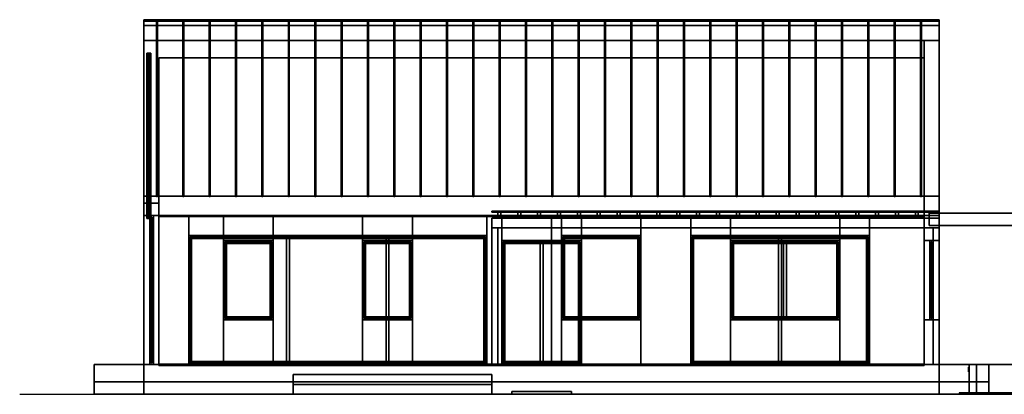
# Model space of a CAD drawing. Header units: metres. Extents: x 3.5 to 34.5, y 0 to 7.5.
# Tile 1 of 2: x 3.5 to 23.3, y 0 to 7.5. Entities that reach past the tile are written whole.
import ezdxf

# ---------------------------------------------------------------- set-up
doc = ezdxf.new("R2010")
doc.units = ezdxf.units.M
for name, color, linetype in [('DECK', 8, 'Continuous'), ('FRAME', 8, 'Continuous'), ('GLASS', 5, 'Continuous'), ('GRAVEL', 8, 'Continuous'), ('GROUND', 8, 'Continuous'), ('INTERIOR_FLOOR', 8, 'Continuous'), ('INTERIOR_WALL', 8, 'Continuous'), ('LED', 8, 'Continuous'), ('LINING', 8, 'Continuous'), ('PLANKEN', 8, 'Continuous'), ('PLINTH', 8, 'Continuous'), ('RIB', 8, 'Continuous'), ('SEAM_BLACK', 8, 'Continuous'), ('SLAB_CONC', 8, 'Continuous'), ('STEEL_BLACK', 8, 'Continuous')]:
    doc.layers.add(name, color=color, linetype=linetype)

msp = doc.modelspace()

# ---------------------------------------------------------------- linework, layer by layer
at = {"layer": 'DECK'}
for points in [[(23, 0.25), (5, 0.25), (5, 0.6), (23, 0.6)], [(5, 0.25), (23, 0.25), (23, 0.6), (5, 0.6)], [(13, 0), (9, 0), (9, 0.4001), (13, 0.4001)], [(9, 0), (13, 0), (13, 0.4001), (9, 0.4001)], [(13, 0), (9, 0), (9, 0.2001), (13, 0.2001)], [(9, 0), (13, 0), (13, 0.2001), (9, 0.2001)]]:
    msp.add_lwpolyline(points, close=True, dxfattribs=at)
at = {"layer": 'FRAME'}
for points in [[(6.06, 3.6), (6.06, 6.8725), (6.14, 6.8725), (6.14, 3.6)], [(6.14, 3.6), (6.06, 3.6), (6.06, 6.8725), (6.14, 6.8725)], [(6.14, 6.8725), (6.14, 6.8125), (6.06, 6.8125), (6.06, 6.8725)], [(6.06, 6.8725), (6.06, 6.8125), (6.14, 6.8125), (6.14, 6.8725)], [(6.06, 3.6), (6.14, 3.6), (6.14, 6.8725), (6.06, 6.8725)], [(6.14, 3.6), (6.14, 6.8725), (6.06, 6.8725), (6.06, 3.6)], [(6.06, 6.8125), (6.06, 3.54), (6.14, 3.54), (6.14, 6.8125)], [(6.14, 6.8125), (6.14, 3.54), (6.06, 3.54), (6.06, 6.8125)], [(6.14, 3.6), (6.06, 3.6), (6.06, 5.7817), (6.14, 5.7817)], [(6.06, 3.6), (6.14, 3.6), (6.14, 5.7817), (6.06, 5.7817)], [(6.14, 3.6), (6.06, 3.6), (6.06, 5.7817), (6.14, 5.7817)], [(6.06, 3.6), (6.14, 3.6), (6.14, 5.7817), (6.06, 5.7817)], [(6.14, 3.6), (6.06, 3.6), (6.06, 4.6908), (6.14, 4.6908)], [(6.06, 3.6), (6.14, 3.6), (6.14, 4.6908), (6.06, 4.6908)], [(6.14, 3.6), (6.06, 3.6), (6.06, 4.6908), (6.14, 4.6908)], [(6.06, 3.6), (6.14, 3.6), (6.14, 4.6908), (6.06, 4.6908)], [(6.14, 3.57), (6.06, 3.57), (6.06, 3.63), (6.14, 3.63)], [(6.06, 3.57), (6.14, 3.57), (6.14, 3.63), (6.06, 3.63)], [(6.06, 3.54), (6.06, 3.6), (6.14, 3.6), (6.14, 3.54)], [(6.14, 3.54), (6.14, 3.6), (6.06, 3.6), (6.06, 3.54)], [(6.19, 3.54), (6.12, 3.54), (6.12, 3.6), (6.19, 3.6)], [(6.19, 0.6), (6.12, 0.6), (6.12, 3.6), (6.19, 3.6)], [(6.12, 0.6), (6.19, 0.6), (6.19, 3.6), (6.12, 3.6)], [(6.19, 0.6), (6.12, 0.6), (6.12, 3.6), (6.19, 3.6)], [(6.12, 0.6), (6.19, 0.6), (6.19, 3.6), (6.12, 3.6)], [(6.19, 0.6), (6.12, 0.6), (6.12, 3.6), (6.19, 3.6)], [(6.12, 0.6), (6.19, 0.6), (6.19, 3.6), (6.12, 3.6)], [(6.19, 0.6), (6.12, 0.6), (6.12, 3.6), (6.19, 3.6)], [(6.12, 0.6), (6.19, 0.6), (6.19, 3.6), (6.12, 3.6)], [(6.19, 0.6), (6.12, 0.6), (6.12, 3.6), (6.19, 3.6)], [(6.12, 3.54), (6.19, 3.54), (6.19, 3.6), (6.12, 3.6)], [(6.12, 0.6), (6.19, 0.6), (6.19, 3.6), (6.12, 3.6)], [(12.9, 3.14), (6.9, 3.14), (6.9, 3.2), (12.9, 3.2)], [(6.96, 0.6), (6.9, 0.6), (6.9, 3.2), (6.96, 3.2)], [(6.9, 3.14), (12.9, 3.14), (12.9, 3.2), (6.9, 3.2)], [(6.9, 0.6), (6.96, 0.6), (6.96, 3.2), (6.9, 3.2)], [(8.93, 0.6), (8.87, 0.6), (8.87, 3.2), (8.93, 3.2)], [(8.87, 0.6), (8.93, 0.6), (8.93, 3.2), (8.87, 3.2)], [(10.93, 0.6), (10.87, 0.6), (10.87, 3.2), (10.93, 3.2)], [(10.87, 0.6), (10.93, 0.6), (10.93, 3.2), (10.87, 3.2)], [(12.9, 0.6), (12.84, 0.6), (12.84, 3.2), (12.9, 3.2)], [(12.84, 0.6), (12.9, 0.6), (12.9, 3.2), (12.84, 3.2)], [(16, 3.14), (14.4, 3.14), (14.4, 3.2), (16, 3.2)], [(14.46, 1.5), (14.4, 1.5), (14.4, 3.2), (14.46, 3.2)], [(14.4, 3.14), (16, 3.14), (16, 3.2), (14.4, 3.2)], [(14.4, 1.5), (14.46, 1.5), (14.46, 3.2), (14.4, 3.2)], [(16, 1.5), (15.94, 1.5), (15.94, 3.2), (16, 3.2)], [(15.94, 1.5), (16, 1.5), (16, 3.2), (15.94, 3.2)], [(20.6, 3.14), (17, 3.14), (17, 3.2), (20.6, 3.2)], [(17.06, 0.6), (17, 0.6), (17, 3.2), (17.06, 3.2)], [(17, 3.14), (20.6, 3.14), (20.6, 3.2), (17, 3.2)], [(17, 0.6), (17.06, 0.6), (17.06, 3.2), (17, 3.2)], [(18.83, 0.6), (18.77, 0.6), (18.77, 3.2), (18.83, 3.2)], [(18.77, 0.6), (18.83, 0.6), (18.83, 3.2), (18.77, 3.2)], [(20.6, 0.6), (20.54, 0.6), (20.54, 3.2), (20.6, 3.2)], [(20.54, 0.6), (20.6, 0.6), (20.6, 3.2), (20.54, 3.2)], [(8.6, 3.04), (7.6, 3.04), (7.6, 3.1), (8.6, 3.1)], [(7.66, 1.5), (7.6, 1.5), (7.6, 3.1), (7.66, 3.1)], [(7.6, 3.04), (8.6, 3.04), (8.6, 3.1), (7.6, 3.1)], [(7.6, 1.5), (7.66, 1.5), (7.66, 3.1), (7.6, 3.1)], [(8.6, 1.5), (8.54, 1.5), (8.54, 3.1), (8.6, 3.1)], [(8.54, 1.5), (8.6, 1.5), (8.6, 3.1), (8.54, 3.1)], [(11.4, 3.04), (10.4, 3.04), (10.4, 3.1), (11.4, 3.1)], [(10.46, 1.5), (10.4, 1.5), (10.4, 3.1), (10.46, 3.1)], [(10.4, 3.04), (11.4, 3.04), (11.4, 3.1), (10.4, 3.1)], [(10.4, 1.5), (10.46, 1.5), (10.46, 3.1), (10.4, 3.1)], [(11.4, 1.5), (11.34, 1.5), (11.34, 3.1), (11.4, 3.1)], [(11.34, 1.5), (11.4, 1.5), (11.4, 3.1), (11.34, 3.1)], [(14.8, 3.04), (13.2, 3.04), (13.2, 3.1), (14.8, 3.1)], [(13.26, 0.6), (13.2, 0.6), (13.2, 3.1), (13.26, 3.1)], [(13.2, 3.04), (14.8, 3.04), (14.8, 3.1), (13.2, 3.1)], [(13.2, 0.6), (13.26, 0.6), (13.26, 3.1), (13.2, 3.1)], [(14.03, 0.6), (13.97, 0.6), (13.97, 3.1), (14.03, 3.1)], [(13.97, 0.6), (14.03, 0.6), (14.03, 3.1), (13.97, 3.1)], [(14.8, 0.6), (14.74, 0.6), (14.74, 3.1), (14.8, 3.1)], [(14.74, 0.6), (14.8, 0.6), (14.8, 3.1), (14.74, 3.1)], [(20, 3.04), (17.8, 3.04), (17.8, 3.1), (20, 3.1)], [(17.86, 1.5), (17.8, 1.5), (17.8, 3.1), (17.86, 3.1)], [(17.8, 3.04), (20, 3.04), (20, 3.1), (17.8, 3.1)], [(17.8, 1.5), (17.86, 1.5), (17.86, 3.1), (17.8, 3.1)], [(18.93, 1.5), (18.87, 1.5), (18.87, 3.1), (18.93, 3.1)], [(18.87, 1.5), (18.93, 1.5), (18.93, 3.1), (18.87, 3.1)], [(20, 1.5), (19.94, 1.5), (19.94, 3.1), (20, 3.1)], [(19.94, 1.5), (20, 1.5), (20, 3.1), (19.94, 3.1)], [(21.88, 3.04), (21.81, 3.04), (21.81, 3.1), (21.88, 3.1)], [(21.88, 1.5), (21.81, 1.5), (21.81, 3.1), (21.88, 3.1)], [(21.81, 1.5), (21.88, 1.5), (21.88, 3.1), (21.81, 3.1)], [(21.88, 1.5), (21.81, 1.5), (21.81, 3.1), (21.88, 3.1)], [(21.81, 3.04), (21.88, 3.04), (21.88, 3.1), (21.81, 3.1)], [(21.81, 1.5), (21.88, 1.5), (21.88, 3.1), (21.81, 3.1)], [(8.6, 1.5), (7.6, 1.5), (7.6, 1.56), (8.6, 1.56)], [(7.6, 1.5), (8.6, 1.5), (8.6, 1.56), (7.6, 1.56)], [(11.4, 1.5), (10.4, 1.5), (10.4, 1.56), (11.4, 1.56)], [(10.4, 1.5), (11.4, 1.5), (11.4, 1.56), (10.4, 1.56)], [(16, 1.5), (14.4, 1.5), (14.4, 1.56), (16, 1.56)], [(14.4, 1.5), (16, 1.5), (16, 1.56), (14.4, 1.56)], [(20, 1.5), (17.8, 1.5), (17.8, 1.56), (20, 1.56)], [(17.8, 1.5), (20, 1.5), (20, 1.56), (17.8, 1.56)], [(21.88, 1.5), (21.81, 1.5), (21.81, 1.56), (21.88, 1.56)], [(21.81, 1.5), (21.88, 1.5), (21.88, 1.56), (21.81, 1.56)], [(6.19, 0.6), (6.12, 0.6), (6.12, 0.66), (6.19, 0.66)], [(6.12, 0.6), (6.19, 0.6), (6.19, 0.66), (6.12, 0.66)], [(12.9, 0.6), (6.9, 0.6), (6.9, 0.66), (12.9, 0.66)], [(6.9, 0.6), (12.9, 0.6), (12.9, 0.66), (6.9, 0.66)], [(14.8, 0.6), (13.2, 0.6), (13.2, 0.66), (14.8, 0.66)], [(13.2, 0.6), (14.8, 0.6), (14.8, 0.66), (13.2, 0.66)], [(20.6, 0.6), (17, 0.6), (17, 0.66), (20.6, 0.66)], [(17, 0.6), (20.6, 0.6), (20.6, 0.66), (17, 0.66)]]:
    msp.add_lwpolyline(points, close=True, dxfattribs=at)
at = {"layer": 'GLASS'}
for points in [[(6.094, 3.6), (6.094, 6.8725), (6.106, 6.8725), (6.106, 3.6)], [(6.094, 6.8725), (6.094, 3.6), (6.106, 3.6), (6.106, 6.8725)], [(6.161, 0.63), (6.149, 0.63), (6.149, 3.57), (6.161, 3.57)], [(6.149, 0.63), (6.161, 0.63), (6.161, 3.57), (6.149, 3.57)], [(22, 3.67), (13, 3.67), (13, 3.69), (22, 3.69)], [(13, 3.67), (22, 3.67), (22, 3.69), (13, 3.69)], [(25, 0.6), (22, 0.6), (22, 3.4), (25, 3.4)], [(22, 0.6), (25, 0.6), (25, 3.4), (22, 3.4)], [(12.87, 0.63), (6.93, 0.63), (6.93, 3.17), (12.87, 3.17)], [(6.93, 0.63), (12.87, 0.63), (12.87, 3.17), (6.93, 3.17)], [(15.97, 1.53), (14.43, 1.53), (14.43, 3.17), (15.97, 3.17)], [(14.43, 1.53), (15.97, 1.53), (15.97, 3.17), (14.43, 3.17)], [(20.57, 0.63), (17.03, 0.63), (17.03, 3.17), (20.57, 3.17)], [(17.03, 0.63), (20.57, 0.63), (20.57, 3.17), (17.03, 3.17)], [(8.57, 1.53), (7.63, 1.53), (7.63, 3.07), (8.57, 3.07)], [(7.63, 1.53), (8.57, 1.53), (8.57, 3.07), (7.63, 3.07)], [(11.37, 1.53), (10.43, 1.53), (10.43, 3.07), (11.37, 3.07)], [(10.43, 1.53), (11.37, 1.53), (11.37, 3.07), (10.43, 3.07)], [(14.77, 0.63), (13.23, 0.63), (13.23, 3.07), (14.77, 3.07)], [(13.23, 0.63), (14.77, 0.63), (14.77, 3.07), (13.23, 3.07)], [(19.97, 1.53), (17.83, 1.53), (17.83, 3.07), (19.97, 3.07)], [(17.83, 1.53), (19.97, 1.53), (19.97, 3.07), (17.83, 3.07)], [(21.851, 1.53), (21.839, 1.53), (21.839, 3.07), (21.851, 3.07)], [(21.839, 1.53), (21.851, 1.53), (21.851, 3.07), (21.839, 3.07)]]:
    msp.add_lwpolyline(points, close=True, dxfattribs=at)
at = {"layer": 'GRAVEL'}
msp.add_lwpolyline([(22.4, 0), (30, 0), (30, 0.03), (22.4, 0.03)], close=True, dxfattribs=at)
at = {"layer": 'GROUND'}
msp.add_line((3.5, 0), (33.7, 0), dxfattribs=at)
at = {"layer": 'INTERIOR_FLOOR'}
for points in [[(21.7, 0.58), (6.3, 0.58), (6.3, 0.61), (21.7, 0.61)], [(6.3, 0.58), (21.7, 0.58), (21.7, 0.61), (6.3, 0.61)]]:
    msp.add_lwpolyline(points, close=True, dxfattribs=at)
at = {"layer": 'INTERIOR_WALL'}
for points in [[(14.4, 0.6), (14.2, 0.6), (14.2, 3.6), (14.4, 3.6)], [(14.2, 0.6), (14.4, 0.6), (14.4, 3.6), (14.2, 3.6)]]:
    msp.add_lwpolyline(points, close=True, dxfattribs=at)
at = {"layer": 'LED'}
for points in [[(22.6, 0.45), (22.59, 0.45), (22.59, 0.55), (22.6, 0.55)], [(22.59, 0.45), (22.6, 0.45), (22.6, 0.55), (22.59, 0.55)], [(22.6, 0.45), (22.59, 0.45), (22.59, 0.55), (22.6, 0.55)], [(22.59, 0.45), (22.6, 0.45), (22.6, 0.55), (22.59, 0.55)]]:
    msp.add_lwpolyline(points, close=True, dxfattribs=at)
at = {"layer": 'LINING'}
for points in [[(6.3, 3.58), (6.3, 6.7742), (21.7, 6.7742), (21.7, 3.58)], [(6.3, 6.7742), (6.3, 3.58), (21.7, 3.58), (21.7, 6.7742)]]:
    msp.add_lwpolyline(points, close=True, dxfattribs=at)
at = {"layer": 'PLANKEN'}
for points in [[(7.6, 0.6), (6, 0.6), (6, 3.6), (7.6, 3.6)], [(6.3, 0.6), (6, 0.6), (6, 3.6), (6.3, 3.6)], [(6, 0.6), (7.6, 0.6), (7.6, 3.6), (6, 3.6)], [(6, 0.6), (6.3, 0.6), (6.3, 3.6), (6, 3.6)], [(6.3, 0.6), (6, 0.6), (6, 3.6), (6.3, 3.6)], [(6.9, 0.6), (6, 0.6), (6, 3.6), (6.9, 3.6)], [(6, 0.6), (6.9, 0.6), (6.9, 3.6), (6, 3.6)], [(6, 0.6), (6.3, 0.6), (6.3, 3.6), (6, 3.6)], [(12.9, 3.2), (6.9, 3.2), (6.9, 3.6), (12.9, 3.6)], [(6.9, 3.2), (12.9, 3.2), (12.9, 3.6), (6.9, 3.6)], [(8.6, 3.1), (7.6, 3.1), (7.6, 3.6), (8.6, 3.6)], [(7.6, 3.1), (8.6, 3.1), (8.6, 3.6), (7.6, 3.6)], [(10.4, 0.6), (8.6, 0.6), (8.6, 3.6), (10.4, 3.6)], [(8.6, 0.6), (10.4, 0.6), (10.4, 3.6), (8.6, 3.6)], [(11.4, 3.1), (10.4, 3.1), (10.4, 3.6), (11.4, 3.6)], [(10.4, 3.1), (11.4, 3.1), (11.4, 3.6), (10.4, 3.6)], [(13.2, 0.6), (11.4, 0.6), (11.4, 3.6), (13.2, 3.6)], [(11.4, 0.6), (13.2, 0.6), (13.2, 3.6), (11.4, 3.6)], [(14.4, 0.6), (12.9, 0.6), (12.9, 3.6), (14.4, 3.6)], [(12.9, 0.6), (14.4, 0.6), (14.4, 3.6), (12.9, 3.6)], [(14.8, 3.1), (13.2, 3.1), (13.2, 3.6), (14.8, 3.6)], [(13.2, 3.1), (14.8, 3.1), (14.8, 3.6), (13.2, 3.6)], [(16, 3.2), (14.4, 3.2), (14.4, 3.6), (16, 3.6)], [(14.4, 3.2), (16, 3.2), (16, 3.6), (14.4, 3.6)], [(17.8, 0.6), (14.8, 0.6), (14.8, 3.6), (17.8, 3.6)], [(14.8, 0.6), (17.8, 0.6), (17.8, 3.6), (14.8, 3.6)], [(17, 0.6), (16, 0.6), (16, 3.6), (17, 3.6)], [(16, 0.6), (17, 0.6), (17, 3.6), (16, 3.6)], [(20.6, 3.2), (17, 3.2), (17, 3.6), (20.6, 3.6)], [(17, 3.2), (20.6, 3.2), (20.6, 3.6), (17, 3.6)], [(20, 3.1), (17.8, 3.1), (17.8, 3.6), (20, 3.6)], [(17.8, 3.1), (20, 3.1), (20, 3.6), (17.8, 3.6)], [(22, 0.6), (20, 0.6), (20, 3.6), (22, 3.6)], [(20, 0.6), (22, 0.6), (22, 3.6), (20, 3.6)], [(22, 0.6), (20.6, 0.6), (20.6, 3.6), (22, 3.6)], [(20.6, 0.6), (22, 0.6), (22, 3.6), (20.6, 3.6)], [(8.6, 0.6), (7.6, 0.6), (7.6, 1.5), (8.6, 1.5)], [(7.6, 0.6), (8.6, 0.6), (8.6, 1.5), (7.6, 1.5)], [(11.4, 0.6), (10.4, 0.6), (10.4, 1.5), (11.4, 1.5)], [(10.4, 0.6), (11.4, 0.6), (11.4, 1.5), (10.4, 1.5)], [(16, 0.6), (14.4, 0.6), (14.4, 1.5), (16, 1.5)], [(14.4, 0.6), (16, 0.6), (16, 1.5), (14.4, 1.5)], [(20, 0.6), (17.8, 0.6), (17.8, 1.5), (20, 1.5)], [(17.8, 0.6), (20, 0.6), (20, 1.5), (17.8, 1.5)]]:
    msp.add_lwpolyline(points, close=True, dxfattribs=at)
at = {"layer": 'PLINTH'}
for points in [[(22, 0), (6, 0), (6, 0.6), (22, 0.6)], [(6, 0), (22, 0), (22, 0.6), (6, 0.6)], [(25, 0), (22, 0), (22, 0.6), (25, 0.6)], [(22, 0), (25, 0), (25, 0.6), (22, 0.6)], [(23, 0), (5, 0), (5, 0.25), (23, 0.25)], [(5, 0), (23, 0), (23, 0.25), (5, 0.25)]]:
    msp.add_lwpolyline(points, close=True, dxfattribs=at)
at = {"layer": 'RIB'}
for points in [[(6.275, 7.5408), (6.275, 4.0166), (6.255, 4.0166), (6.255, 7.5408)], [(6.255, 7.5108), (6.255, 7.5408), (6.275, 7.5408), (6.275, 7.5108)], [(6.275, 7.5108), (6.275, 7.5408), (6.255, 7.5408), (6.255, 7.5108)], [(6.255, 7.5408), (6.255, 4.0166), (6.275, 4.0166), (6.275, 7.5408)], [(6.805, 7.5408), (6.805, 4.0166), (6.785, 4.0166), (6.785, 7.5408)], [(6.785, 7.5108), (6.785, 7.5408), (6.805, 7.5408), (6.805, 7.5108)], [(6.805, 7.5108), (6.805, 7.5408), (6.785, 7.5408), (6.785, 7.5108)], [(6.785, 7.5408), (6.785, 4.0166), (6.805, 4.0166), (6.805, 7.5408)], [(7.335, 7.5408), (7.335, 4.0166), (7.315, 4.0166), (7.315, 7.5408)], [(7.315, 7.5108), (7.315, 7.5408), (7.335, 7.5408), (7.335, 7.5108)], [(7.335, 7.5108), (7.335, 7.5408), (7.315, 7.5408), (7.315, 7.5108)], [(7.315, 7.5408), (7.315, 4.0166), (7.335, 4.0166), (7.335, 7.5408)], [(7.865, 7.5408), (7.865, 4.0166), (7.845, 4.0166), (7.845, 7.5408)], [(7.845, 7.5108), (7.845, 7.5408), (7.865, 7.5408), (7.865, 7.5108)], [(7.865, 7.5108), (7.865, 7.5408), (7.845, 7.5408), (7.845, 7.5108)], [(7.845, 7.5408), (7.845, 4.0166), (7.865, 4.0166), (7.865, 7.5408)], [(8.395, 7.5408), (8.395, 4.0166), (8.375, 4.0166), (8.375, 7.5408)], [(8.375, 7.5108), (8.375, 7.5408), (8.395, 7.5408), (8.395, 7.5108)], [(8.395, 7.5108), (8.395, 7.5408), (8.375, 7.5408), (8.375, 7.5108)], [(8.375, 7.5408), (8.375, 4.0166), (8.395, 4.0166), (8.395, 7.5408)], [(8.925, 7.5408), (8.925, 4.0166), (8.905, 4.0166), (8.905, 7.5408)], [(8.905, 7.5108), (8.905, 7.5408), (8.925, 7.5408), (8.925, 7.5108)], [(8.925, 7.5108), (8.925, 7.5408), (8.905, 7.5408), (8.905, 7.5108)], [(8.905, 7.5408), (8.905, 4.0166), (8.925, 4.0166), (8.925, 7.5408)], [(9.455, 7.5408), (9.455, 4.0166), (9.435, 4.0166), (9.435, 7.5408)], [(9.435, 7.5108), (9.435, 7.5408), (9.455, 7.5408), (9.455, 7.5108)], [(9.455, 7.5108), (9.455, 7.5408), (9.435, 7.5408), (9.435, 7.5108)], [(9.435, 7.5408), (9.435, 4.0166), (9.455, 4.0166), (9.455, 7.5408)], [(9.985, 7.5408), (9.985, 4.0166), (9.965, 4.0166), (9.965, 7.5408)], [(9.965, 7.5108), (9.965, 7.5408), (9.985, 7.5408), (9.985, 7.5108)], [(9.985, 7.5108), (9.985, 7.5408), (9.965, 7.5408), (9.965, 7.5108)], [(9.965, 7.5408), (9.965, 4.0166), (9.985, 4.0166), (9.985, 7.5408)], [(10.515, 7.5408), (10.515, 4.0166), (10.495, 4.0166), (10.495, 7.5408)], [(10.495, 7.5108), (10.495, 7.5408), (10.515, 7.5408), (10.515, 7.5108)], [(10.515, 7.5108), (10.515, 7.5408), (10.495, 7.5408), (10.495, 7.5108)], [(10.495, 7.5408), (10.495, 4.0166), (10.515, 4.0166), (10.515, 7.5408)], [(11.045, 7.5408), (11.045, 4.0166), (11.025, 4.0166), (11.025, 7.5408)], [(11.025, 7.5108), (11.025, 7.5408), (11.045, 7.5408), (11.045, 7.5108)], [(11.045, 7.5108), (11.045, 7.5408), (11.025, 7.5408), (11.025, 7.5108)], [(11.025, 7.5408), (11.025, 4.0166), (11.045, 4.0166), (11.045, 7.5408)], [(11.575, 7.5408), (11.575, 4.0166), (11.555, 4.0166), (11.555, 7.5408)], [(11.555, 7.5108), (11.555, 7.5408), (11.575, 7.5408), (11.575, 7.5108)], [(11.575, 7.5108), (11.575, 7.5408), (11.555, 7.5408), (11.555, 7.5108)], [(11.555, 7.5408), (11.555, 4.0166), (11.575, 4.0166), (11.575, 7.5408)], [(12.105, 7.5408), (12.105, 4.0166), (12.085, 4.0166), (12.085, 7.5408)], [(12.085, 7.5108), (12.085, 7.5408), (12.105, 7.5408), (12.105, 7.5108)], [(12.105, 7.5108), (12.105, 7.5408), (12.085, 7.5408), (12.085, 7.5108)], [(12.085, 7.5408), (12.085, 4.0166), (12.105, 4.0166), (12.105, 7.5408)], [(12.635, 7.5408), (12.635, 4.0166), (12.615, 4.0166), (12.615, 7.5408)], [(12.615, 7.5108), (12.615, 7.5408), (12.635, 7.5408), (12.635, 7.5108)], [(12.635, 7.5108), (12.635, 7.5408), (12.615, 7.5408), (12.615, 7.5108)], [(12.615, 7.5408), (12.615, 4.0166), (12.635, 4.0166), (12.635, 7.5408)], [(13.165, 7.5408), (13.165, 4.0166), (13.145, 4.0166), (13.145, 7.5408)], [(13.145, 7.5108), (13.145, 7.5408), (13.165, 7.5408), (13.165, 7.5108)], [(13.165, 7.5108), (13.165, 7.5408), (13.145, 7.5408), (13.145, 7.5108)], [(13.145, 7.5408), (13.145, 4.0166), (13.165, 4.0166), (13.165, 7.5408)], [(13.695, 7.5408), (13.695, 4.0166), (13.675, 4.0166), (13.675, 7.5408)], [(13.675, 7.5108), (13.675, 7.5408), (13.695, 7.5408), (13.695, 7.5108)], [(13.695, 7.5108), (13.695, 7.5408), (13.675, 7.5408), (13.675, 7.5108)], [(13.675, 7.5408), (13.675, 4.0166), (13.695, 4.0166), (13.695, 7.5408)], [(14.225, 7.5408), (14.225, 4.0166), (14.205, 4.0166), (14.205, 7.5408)], [(14.205, 7.5108), (14.205, 7.5408), (14.225, 7.5408), (14.225, 7.5108)], [(14.225, 7.5108), (14.225, 7.5408), (14.205, 7.5408), (14.205, 7.5108)], [(14.205, 7.5408), (14.205, 4.0166), (14.225, 4.0166), (14.225, 7.5408)], [(14.755, 7.5408), (14.755, 4.0166), (14.735, 4.0166), (14.735, 7.5408)], [(14.735, 7.5108), (14.735, 7.5408), (14.755, 7.5408), (14.755, 7.5108)], [(14.755, 7.5108), (14.755, 7.5408), (14.735, 7.5408), (14.735, 7.5108)], [(14.735, 7.5408), (14.735, 4.0166), (14.755, 4.0166), (14.755, 7.5408)], [(15.285, 7.5408), (15.285, 4.0166), (15.265, 4.0166), (15.265, 7.5408)], [(15.265, 7.5108), (15.265, 7.5408), (15.285, 7.5408), (15.285, 7.5108)], [(15.285, 7.5108), (15.285, 7.5408), (15.265, 7.5408), (15.265, 7.5108)], [(15.265, 7.5408), (15.265, 4.0166), (15.285, 4.0166), (15.285, 7.5408)], [(15.815, 7.5408), (15.815, 4.0166), (15.795, 4.0166), (15.795, 7.5408)], [(15.795, 7.5108), (15.795, 7.5408), (15.815, 7.5408), (15.815, 7.5108)], [(15.815, 7.5108), (15.815, 7.5408), (15.795, 7.5408), (15.795, 7.5108)], [(15.795, 7.5408), (15.795, 4.0166), (15.815, 4.0166), (15.815, 7.5408)], [(16.345, 7.5408), (16.345, 4.0166), (16.325, 4.0166), (16.325, 7.5408)], [(16.325, 7.5108), (16.325, 7.5408), (16.345, 7.5408), (16.345, 7.5108)], [(16.345, 7.5108), (16.345, 7.5408), (16.325, 7.5408), (16.325, 7.5108)], [(16.325, 7.5408), (16.325, 4.0166), (16.345, 4.0166), (16.345, 7.5408)], [(16.875, 7.5408), (16.875, 4.0166), (16.855, 4.0166), (16.855, 7.5408)], [(16.855, 7.5108), (16.855, 7.5408), (16.875, 7.5408), (16.875, 7.5108)], [(16.875, 7.5108), (16.875, 7.5408), (16.855, 7.5408), (16.855, 7.5108)], [(16.855, 7.5408), (16.855, 4.0166), (16.875, 4.0166), (16.875, 7.5408)], [(17.405, 7.5408), (17.405, 4.0166), (17.385, 4.0166), (17.385, 7.5408)], [(17.385, 7.5108), (17.385, 7.5408), (17.405, 7.5408), (17.405, 7.5108)], [(17.405, 7.5108), (17.405, 7.5408), (17.385, 7.5408), (17.385, 7.5108)], [(17.385, 7.5408), (17.385, 4.0166), (17.405, 4.0166), (17.405, 7.5408)], [(17.935, 7.5408), (17.935, 4.0166), (17.915, 4.0166), (17.915, 7.5408)], [(17.915, 7.5108), (17.915, 7.5408), (17.935, 7.5408), (17.935, 7.5108)], [(17.935, 7.5108), (17.935, 7.5408), (17.915, 7.5408), (17.915, 7.5108)], [(17.915, 7.5408), (17.915, 4.0166), (17.935, 4.0166), (17.935, 7.5408)], [(18.465, 7.5408), (18.465, 4.0166), (18.445, 4.0166), (18.445, 7.5408)], [(18.445, 7.5108), (18.445, 7.5408), (18.465, 7.5408), (18.465, 7.5108)], [(18.465, 7.5108), (18.465, 7.5408), (18.445, 7.5408), (18.445, 7.5108)], [(18.445, 7.5408), (18.445, 4.0166), (18.465, 4.0166), (18.465, 7.5408)], [(18.995, 7.5408), (18.995, 4.0166), (18.975, 4.0166), (18.975, 7.5408)], [(18.975, 7.5108), (18.975, 7.5408), (18.995, 7.5408), (18.995, 7.5108)], [(18.995, 7.5108), (18.995, 7.5408), (18.975, 7.5408), (18.975, 7.5108)], [(18.975, 7.5408), (18.975, 4.0166), (18.995, 4.0166), (18.995, 7.5408)], [(19.525, 7.5408), (19.525, 4.0166), (19.505, 4.0166), (19.505, 7.5408)], [(19.505, 7.5108), (19.505, 7.5408), (19.525, 7.5408), (19.525, 7.5108)], [(19.525, 7.5108), (19.525, 7.5408), (19.505, 7.5408), (19.505, 7.5108)], [(19.505, 7.5408), (19.505, 4.0166), (19.525, 4.0166), (19.525, 7.5408)], [(20.055, 7.5408), (20.055, 4.0166), (20.035, 4.0166), (20.035, 7.5408)], [(20.035, 7.5108), (20.035, 7.5408), (20.055, 7.5408), (20.055, 7.5108)], [(20.055, 7.5108), (20.055, 7.5408), (20.035, 7.5408), (20.035, 7.5108)], [(20.035, 7.5408), (20.035, 4.0166), (20.055, 4.0166), (20.055, 7.5408)], [(20.585, 7.5408), (20.585, 4.0166), (20.565, 4.0166), (20.565, 7.5408)], [(20.565, 7.5108), (20.565, 7.5408), (20.585, 7.5408), (20.585, 7.5108)], [(20.585, 7.5108), (20.585, 7.5408), (20.565, 7.5408), (20.565, 7.5108)], [(20.565, 7.5408), (20.565, 4.0166), (20.585, 4.0166), (20.585, 7.5408)], [(21.115, 7.5408), (21.115, 4.0166), (21.095, 4.0166), (21.095, 7.5408)], [(21.095, 7.5108), (21.095, 7.5408), (21.115, 7.5408), (21.115, 7.5108)], [(21.115, 7.5108), (21.115, 7.5408), (21.095, 7.5408), (21.095, 7.5108)], [(21.095, 7.5408), (21.095, 4.0166), (21.115, 4.0166), (21.115, 7.5408)], [(21.645, 7.5408), (21.645, 4.0166), (21.625, 4.0166), (21.625, 7.5408)], [(21.625, 7.5108), (21.625, 7.5408), (21.645, 7.5408), (21.645, 7.5108)], [(21.645, 7.5108), (21.645, 7.5408), (21.625, 7.5408), (21.625, 7.5108)], [(21.625, 7.5408), (21.625, 4.0166), (21.645, 4.0166), (21.645, 7.5408)], [(6.275, 3.9866), (6.275, 7.5108), (6.255, 7.5108), (6.255, 3.9866)], [(6.255, 3.9866), (6.255, 7.5108), (6.275, 7.5108), (6.275, 3.9866)], [(6.805, 3.9866), (6.805, 7.5108), (6.785, 7.5108), (6.785, 3.9866)], [(6.785, 3.9866), (6.785, 7.5108), (6.805, 7.5108), (6.805, 3.9866)], [(7.335, 3.9866), (7.335, 7.5108), (7.315, 7.5108), (7.315, 3.9866)], [(7.315, 3.9866), (7.315, 7.5108), (7.335, 7.5108), (7.335, 3.9866)], [(7.865, 3.9866), (7.865, 7.5108), (7.845, 7.5108), (7.845, 3.9866)], [(7.845, 3.9866), (7.845, 7.5108), (7.865, 7.5108), (7.865, 3.9866)], [(8.395, 3.9866), (8.395, 7.5108), (8.375, 7.5108), (8.375, 3.9866)], [(8.375, 3.9866), (8.375, 7.5108), (8.395, 7.5108), (8.395, 3.9866)], [(8.925, 3.9866), (8.925, 7.5108), (8.905, 7.5108), (8.905, 3.9866)], [(8.905, 3.9866), (8.905, 7.5108), (8.925, 7.5108), (8.925, 3.9866)], [(9.455, 3.9866), (9.455, 7.5108), (9.435, 7.5108), (9.435, 3.9866)], [(9.435, 3.9866), (9.435, 7.5108), (9.455, 7.5108), (9.455, 3.9866)], [(9.985, 3.9866), (9.985, 7.5108), (9.965, 7.5108), (9.965, 3.9866)], [(9.965, 3.9866), (9.965, 7.5108), (9.985, 7.5108), (9.985, 3.9866)], [(10.515, 3.9866), (10.515, 7.5108), (10.495, 7.5108), (10.495, 3.9866)], [(10.495, 3.9866), (10.495, 7.5108), (10.515, 7.5108), (10.515, 3.9866)], [(11.045, 3.9866), (11.045, 7.5108), (11.025, 7.5108), (11.025, 3.9866)], [(11.025, 3.9866), (11.025, 7.5108), (11.045, 7.5108), (11.045, 3.9866)], [(11.575, 3.9866), (11.575, 7.5108), (11.555, 7.5108), (11.555, 3.9866)], [(11.555, 3.9866), (11.555, 7.5108), (11.575, 7.5108), (11.575, 3.9866)], [(12.105, 3.9866), (12.105, 7.5108), (12.085, 7.5108), (12.085, 3.9866)], [(12.085, 3.9866), (12.085, 7.5108), (12.105, 7.5108), (12.105, 3.9866)], [(12.635, 3.9866), (12.635, 7.5108), (12.615, 7.5108), (12.615, 3.9866)], [(12.615, 3.9866), (12.615, 7.5108), (12.635, 7.5108), (12.635, 3.9866)], [(13.165, 3.9866), (13.165, 7.5108), (13.145, 7.5108), (13.145, 3.9866)], [(13.145, 3.9866), (13.145, 7.5108), (13.165, 7.5108), (13.165, 3.9866)], [(13.695, 3.9866), (13.695, 7.5108), (13.675, 7.5108), (13.675, 3.9866)], [(13.675, 3.9866), (13.675, 7.5108), (13.695, 7.5108), (13.695, 3.9866)], [(14.225, 3.9866), (14.225, 7.5108), (14.205, 7.5108), (14.205, 3.9866)], [(14.205, 3.9866), (14.205, 7.5108), (14.225, 7.5108), (14.225, 3.9866)], [(14.755, 3.9866), (14.755, 7.5108), (14.735, 7.5108), (14.735, 3.9866)], [(14.735, 3.9866), (14.735, 7.5108), (14.755, 7.5108), (14.755, 3.9866)], [(15.285, 3.9866), (15.285, 7.5108), (15.265, 7.5108), (15.265, 3.9866)], [(15.265, 3.9866), (15.265, 7.5108), (15.285, 7.5108), (15.285, 3.9866)], [(15.815, 3.9866), (15.815, 7.5108), (15.795, 7.5108), (15.795, 3.9866)], [(15.795, 3.9866), (15.795, 7.5108), (15.815, 7.5108), (15.815, 3.9866)], [(16.345, 3.9866), (16.345, 7.5108), (16.325, 7.5108), (16.325, 3.9866)], [(16.325, 3.9866), (16.325, 7.5108), (16.345, 7.5108), (16.345, 3.9866)], [(16.875, 3.9866), (16.875, 7.5108), (16.855, 7.5108), (16.855, 3.9866)], [(16.855, 3.9866), (16.855, 7.5108), (16.875, 7.5108), (16.875, 3.9866)], [(17.405, 3.9866), (17.405, 7.5108), (17.385, 7.5108), (17.385, 3.9866)], [(17.385, 3.9866), (17.385, 7.5108), (17.405, 7.5108), (17.405, 3.9866)], [(17.935, 3.9866), (17.935, 7.5108), (17.915, 7.5108), (17.915, 3.9866)], [(17.915, 3.9866), (17.915, 7.5108), (17.935, 7.5108), (17.935, 3.9866)], [(18.465, 3.9866), (18.465, 7.5108), (18.445, 7.5108), (18.445, 3.9866)], [(18.445, 3.9866), (18.445, 7.5108), (18.465, 7.5108), (18.465, 3.9866)], [(18.995, 3.9866), (18.995, 7.5108), (18.975, 7.5108), (18.975, 3.9866)], [(18.975, 3.9866), (18.975, 7.5108), (18.995, 7.5108), (18.995, 3.9866)], [(19.525, 3.9866), (19.525, 7.5108), (19.505, 7.5108), (19.505, 3.9866)], [(19.505, 3.9866), (19.505, 7.5108), (19.525, 7.5108), (19.525, 3.9866)], [(20.055, 3.9866), (20.055, 7.5108), (20.035, 7.5108), (20.035, 3.9866)], [(20.035, 3.9866), (20.035, 7.5108), (20.055, 7.5108), (20.055, 3.9866)], [(20.585, 3.9866), (20.585, 7.5108), (20.565, 7.5108), (20.565, 3.9866)], [(20.565, 3.9866), (20.565, 7.5108), (20.585, 7.5108), (20.585, 3.9866)], [(21.115, 3.9866), (21.115, 7.5108), (21.095, 7.5108), (21.095, 3.9866)], [(21.095, 3.9866), (21.095, 7.5108), (21.115, 7.5108), (21.115, 3.9866)], [(21.645, 3.9866), (21.645, 7.5108), (21.625, 7.5108), (21.625, 3.9866)], [(21.625, 3.9866), (21.625, 7.5108), (21.645, 7.5108), (21.645, 3.9866)], [(6.275, 4.0166), (6.275, 3.9866), (6.255, 3.9866), (6.255, 4.0166)], [(6.255, 4.0166), (6.255, 3.9866), (6.275, 3.9866), (6.275, 4.0166)], [(6.805, 4.0166), (6.805, 3.9866), (6.785, 3.9866), (6.785, 4.0166)], [(6.785, 4.0166), (6.785, 3.9866), (6.805, 3.9866), (6.805, 4.0166)], [(7.335, 4.0166), (7.335, 3.9866), (7.315, 3.9866), (7.315, 4.0166)], [(7.315, 4.0166), (7.315, 3.9866), (7.335, 3.9866), (7.335, 4.0166)], [(7.865, 4.0166), (7.865, 3.9866), (7.845, 3.9866), (7.845, 4.0166)], [(7.845, 4.0166), (7.845, 3.9866), (7.865, 3.9866), (7.865, 4.0166)], [(8.395, 4.0166), (8.395, 3.9866), (8.375, 3.9866), (8.375, 4.0166)], [(8.375, 4.0166), (8.375, 3.9866), (8.395, 3.9866), (8.395, 4.0166)], [(8.925, 4.0166), (8.925, 3.9866), (8.905, 3.9866), (8.905, 4.0166)], [(8.905, 4.0166), (8.905, 3.9866), (8.925, 3.9866), (8.925, 4.0166)], [(9.455, 4.0166), (9.455, 3.9866), (9.435, 3.9866), (9.435, 4.0166)], [(9.435, 4.0166), (9.435, 3.9866), (9.455, 3.9866), (9.455, 4.0166)], [(9.985, 4.0166), (9.985, 3.9866), (9.965, 3.9866), (9.965, 4.0166)], [(9.965, 4.0166), (9.965, 3.9866), (9.985, 3.9866), (9.985, 4.0166)], [(10.515, 4.0166), (10.515, 3.9866), (10.495, 3.9866), (10.495, 4.0166)], [(10.495, 4.0166), (10.495, 3.9866), (10.515, 3.9866), (10.515, 4.0166)], [(11.045, 4.0166), (11.045, 3.9866), (11.025, 3.9866), (11.025, 4.0166)], [(11.025, 4.0166), (11.025, 3.9866), (11.045, 3.9866), (11.045, 4.0166)], [(11.575, 4.0166), (11.575, 3.9866), (11.555, 3.9866), (11.555, 4.0166)], [(11.555, 4.0166), (11.555, 3.9866), (11.575, 3.9866), (11.575, 4.0166)], [(12.105, 4.0166), (12.105, 3.9866), (12.085, 3.9866), (12.085, 4.0166)], [(12.085, 4.0166), (12.085, 3.9866), (12.105, 3.9866), (12.105, 4.0166)], [(12.635, 4.0166), (12.635, 3.9866), (12.615, 3.9866), (12.615, 4.0166)], [(12.615, 4.0166), (12.615, 3.9866), (12.635, 3.9866), (12.635, 4.0166)], [(13.165, 4.0166), (13.165, 3.9866), (13.145, 3.9866), (13.145, 4.0166)], [(13.145, 4.0166), (13.145, 3.9866), (13.165, 3.9866), (13.165, 4.0166)], [(13.695, 4.0166), (13.695, 3.9866), (13.675, 3.9866), (13.675, 4.0166)], [(13.675, 4.0166), (13.675, 3.9866), (13.695, 3.9866), (13.695, 4.0166)], [(14.225, 4.0166), (14.225, 3.9866), (14.205, 3.9866), (14.205, 4.0166)], [(14.205, 4.0166), (14.205, 3.9866), (14.225, 3.9866), (14.225, 4.0166)], [(14.755, 4.0166), (14.755, 3.9866), (14.735, 3.9866), (14.735, 4.0166)], [(14.735, 4.0166), (14.735, 3.9866), (14.755, 3.9866), (14.755, 4.0166)], [(15.285, 4.0166), (15.285, 3.9866), (15.265, 3.9866), (15.265, 4.0166)], [(15.265, 4.0166), (15.265, 3.9866), (15.285, 3.9866), (15.285, 4.0166)], [(15.815, 4.0166), (15.815, 3.9866), (15.795, 3.9866), (15.795, 4.0166)], [(15.795, 4.0166), (15.795, 3.9866), (15.815, 3.9866), (15.815, 4.0166)], [(16.345, 4.0166), (16.345, 3.9866), (16.325, 3.9866), (16.325, 4.0166)], [(16.325, 4.0166), (16.325, 3.9866), (16.345, 3.9866), (16.345, 4.0166)], [(16.875, 4.0166), (16.875, 3.9866), (16.855, 3.9866), (16.855, 4.0166)], [(16.855, 4.0166), (16.855, 3.9866), (16.875, 3.9866), (16.875, 4.0166)], [(17.405, 4.0166), (17.405, 3.9866), (17.385, 3.9866), (17.385, 4.0166)], [(17.385, 4.0166), (17.385, 3.9866), (17.405, 3.9866), (17.405, 4.0166)], [(17.935, 4.0166), (17.935, 3.9866), (17.915, 3.9866), (17.915, 4.0166)], [(17.915, 4.0166), (17.915, 3.9866), (17.935, 3.9866), (17.935, 4.0166)], [(18.465, 4.0166), (18.465, 3.9866), (18.445, 3.9866), (18.445, 4.0166)], [(18.445, 4.0166), (18.445, 3.9866), (18.465, 3.9866), (18.465, 4.0166)], [(18.995, 4.0166), (18.995, 3.9866), (18.975, 3.9866), (18.975, 4.0166)], [(18.975, 4.0166), (18.975, 3.9866), (18.995, 3.9866), (18.995, 4.0166)], [(19.525, 4.0166), (19.525, 3.9866), (19.505, 3.9866), (19.505, 4.0166)], [(19.505, 4.0166), (19.505, 3.9866), (19.525, 3.9866), (19.525, 4.0166)], [(20.055, 4.0166), (20.055, 3.9866), (20.035, 3.9866), (20.035, 4.0166)], [(20.035, 4.0166), (20.035, 3.9866), (20.055, 3.9866), (20.055, 4.0166)], [(20.585, 4.0166), (20.585, 3.9866), (20.565, 3.9866), (20.565, 4.0166)], [(20.565, 4.0166), (20.565, 3.9866), (20.585, 3.9866), (20.585, 4.0166)], [(21.115, 4.0166), (21.115, 3.9866), (21.095, 3.9866), (21.095, 4.0166)], [(21.095, 4.0166), (21.095, 3.9866), (21.115, 3.9866), (21.115, 4.0166)], [(21.645, 4.0166), (21.645, 3.9866), (21.625, 3.9866), (21.625, 4.0166)], [(21.625, 4.0166), (21.625, 3.9866), (21.645, 3.9866), (21.645, 4.0166)]]:
    msp.add_lwpolyline(points, close=True, dxfattribs=at)
at = {"layer": 'SEAM_BLACK'}
for points in [[(22, 7.4242), (6, 7.4242), (6, 7.5442), (22, 7.5442)], [(6, 7.4242), (22, 7.4242), (22, 7.5442), (6, 7.5442)], [(6, 3.9916), (6, 7.5158), (22, 7.5158), (22, 3.9916)], [(6, 7.5158), (6, 3.9916), (22, 3.9916), (22, 7.5158)], [(22, 7.1242), (22, 3.6), (6, 3.6), (6, 7.1242)], [(22, 3.6), (22, 7.1242), (6, 7.1242), (6, 3.6)], [(21.7, 3.6), (21.7, 7.1242), (22, 7.1242), (22, 3.6)], [(21.7, 7.1242), (21.7, 3.6), (22, 3.6), (22, 7.1242)], [(6, 3.6), (6, 3.9916), (22, 3.9916), (22, 3.6)], [(6, 3.9916), (6, 3.6), (22, 3.6), (22, 3.9916)], [(6, 3.6), (6, 3.8517), (6.3, 3.8517), (6.3, 3.6)], [(6, 3.8517), (6, 3.6), (6.3, 3.6), (6.3, 3.8517)], [(6, 3.6), (6, 3.8517), (6.3, 3.8517), (6.3, 3.6)], [(6, 3.8517), (6, 3.6), (6.3, 3.6), (6.3, 3.8517)], [(22, 0.6), (21.7, 0.6), (21.7, 3.6), (22, 3.6)], [(22, 3.1), (21.7, 3.1), (21.7, 3.6), (22, 3.6)], [(21.7, 0.6), (22, 0.6), (22, 3.6), (21.7, 3.6)], [(22, 0.6), (21.7, 0.6), (21.7, 3.6), (22, 3.6)], [(21.7, 3.1), (22, 3.1), (22, 3.6), (21.7, 3.6)], [(21.7, 0.6), (22, 0.6), (22, 3.6), (21.7, 3.6)], [(25.2, 3.4), (21.8, 3.4), (21.8, 3.65), (25.2, 3.65)], [(21.8, 3.4), (25.2, 3.4), (25.2, 3.65), (21.8, 3.65)], [(22, 0.6), (21.7, 0.6), (21.7, 1.5), (22, 1.5)], [(21.7, 0.6), (22, 0.6), (22, 1.5), (21.7, 1.5)]]:
    msp.add_lwpolyline(points, close=True, dxfattribs=at)
at = {"layer": 'SLAB_CONC'}
for points in [[(14.6, 0), (13.4, 0), (13.4, 0.06), (14.6, 0.06)], [(13.4, 0), (14.6, 0), (14.6, 0.06), (13.4, 0.06)], [(14.6, 0), (13.4, 0), (13.4, 0.06), (14.6, 0.06)], [(13.4, 0), (14.6, 0), (14.6, 0.06), (13.4, 0.06)], [(14.6, 0), (13.4, 0), (13.4, 0.06), (14.6, 0.06)], [(13.4, 0), (14.6, 0), (14.6, 0.06), (13.4, 0.06)], [(14.6, 0), (13.4, 0), (13.4, 0.06), (14.6, 0.06)], [(13.4, 0), (14.6, 0), (14.6, 0.06), (13.4, 0.06)], [(14.6, 0), (13.4, 0), (13.4, 0.06), (14.6, 0.06)], [(13.4, 0), (14.6, 0), (14.6, 0.06), (13.4, 0.06)], [(14.6, 0), (13.4, 0), (13.4, 0.06), (14.6, 0.06)], [(13.4, 0), (14.6, 0), (14.6, 0.06), (13.4, 0.06)], [(14.6, 0), (13.4, 0), (13.4, 0.06), (14.6, 0.06)], [(13.4, 0), (14.6, 0), (14.6, 0.06), (13.4, 0.06)]]:
    msp.add_lwpolyline(points, close=True, dxfattribs=at)
at = {"layer": 'STEEL_BLACK'}
for points in [[(13.18, 3.55), (13.12, 3.55), (13.12, 3.67), (13.18, 3.67)], [(13.12, 3.55), (13.18, 3.55), (13.18, 3.67), (13.12, 3.67)], [(13.58, 3.55), (13.52, 3.55), (13.52, 3.67), (13.58, 3.67)], [(13.52, 3.55), (13.58, 3.55), (13.58, 3.67), (13.52, 3.67)], [(13.98, 3.55), (13.92, 3.55), (13.92, 3.67), (13.98, 3.67)], [(13.92, 3.55), (13.98, 3.55), (13.98, 3.67), (13.92, 3.67)], [(14.38, 3.55), (14.32, 3.55), (14.32, 3.67), (14.38, 3.67)], [(14.32, 3.55), (14.38, 3.55), (14.38, 3.67), (14.32, 3.67)], [(14.78, 3.55), (14.72, 3.55), (14.72, 3.67), (14.78, 3.67)], [(14.72, 3.55), (14.78, 3.55), (14.78, 3.67), (14.72, 3.67)], [(15.18, 3.55), (15.12, 3.55), (15.12, 3.67), (15.18, 3.67)], [(15.12, 3.55), (15.18, 3.55), (15.18, 3.67), (15.12, 3.67)], [(15.58, 3.55), (15.52, 3.55), (15.52, 3.67), (15.58, 3.67)], [(15.52, 3.55), (15.58, 3.55), (15.58, 3.67), (15.52, 3.67)], [(15.98, 3.55), (15.92, 3.55), (15.92, 3.67), (15.98, 3.67)], [(15.92, 3.55), (15.98, 3.55), (15.98, 3.67), (15.92, 3.67)], [(16.38, 3.55), (16.32, 3.55), (16.32, 3.67), (16.38, 3.67)], [(16.32, 3.55), (16.38, 3.55), (16.38, 3.67), (16.32, 3.67)], [(16.78, 3.55), (16.72, 3.55), (16.72, 3.67), (16.78, 3.67)], [(16.72, 3.55), (16.78, 3.55), (16.78, 3.67), (16.72, 3.67)], [(17.18, 3.55), (17.12, 3.55), (17.12, 3.67), (17.18, 3.67)], [(17.12, 3.55), (17.18, 3.55), (17.18, 3.67), (17.12, 3.67)], [(17.58, 3.55), (17.52, 3.55), (17.52, 3.67), (17.58, 3.67)], [(17.52, 3.55), (17.58, 3.55), (17.58, 3.67), (17.52, 3.67)], [(17.98, 3.55), (17.92, 3.55), (17.92, 3.67), (17.98, 3.67)], [(17.92, 3.55), (17.98, 3.55), (17.98, 3.67), (17.92, 3.67)], [(18.38, 3.55), (18.32, 3.55), (18.32, 3.67), (18.38, 3.67)], [(18.32, 3.55), (18.38, 3.55), (18.38, 3.67), (18.32, 3.67)], [(18.78, 3.55), (18.72, 3.55), (18.72, 3.67), (18.78, 3.67)], [(18.72, 3.55), (18.78, 3.55), (18.78, 3.67), (18.72, 3.67)], [(19.18, 3.55), (19.12, 3.55), (19.12, 3.67), (19.18, 3.67)], [(19.12, 3.55), (19.18, 3.55), (19.18, 3.67), (19.12, 3.67)], [(19.58, 3.55), (19.52, 3.55), (19.52, 3.67), (19.58, 3.67)], [(19.52, 3.55), (19.58, 3.55), (19.58, 3.67), (19.52, 3.67)], [(19.98, 3.55), (19.92, 3.55), (19.92, 3.67), (19.98, 3.67)], [(19.92, 3.55), (19.98, 3.55), (19.98, 3.67), (19.92, 3.67)], [(20.38, 3.55), (20.32, 3.55), (20.32, 3.67), (20.38, 3.67)], [(20.32, 3.55), (20.38, 3.55), (20.38, 3.67), (20.32, 3.67)], [(20.78, 3.55), (20.72, 3.55), (20.72, 3.67), (20.78, 3.67)], [(20.72, 3.55), (20.78, 3.55), (20.78, 3.67), (20.72, 3.67)], [(21.18, 3.55), (21.12, 3.55), (21.12, 3.67), (21.18, 3.67)], [(21.12, 3.55), (21.18, 3.55), (21.18, 3.67), (21.12, 3.67)], [(21.58, 3.55), (21.52, 3.55), (21.52, 3.67), (21.58, 3.67)], [(21.52, 3.55), (21.58, 3.55), (21.58, 3.67), (21.52, 3.67)], [(22, 3.35), (13, 3.35), (13, 3.55), (22, 3.55)], [(13, 3.35), (22, 3.35), (22, 3.55), (13, 3.55)], [(22, 3.35), (13, 3.35), (13, 3.55), (22, 3.55)], [(13, 3.35), (22, 3.35), (22, 3.55), (13, 3.55)], [(13.12, 0.6), (13, 0.6), (13, 3.35), (13.12, 3.35)], [(13, 0.6), (13.12, 0.6), (13.12, 3.35), (13, 3.35)], [(13.12, 0.6), (13, 0.6), (13, 3.35), (13.12, 3.35)], [(13, 0.6), (13.12, 0.6), (13.12, 3.35), (13, 3.35)], [(22, 0.6), (21.88, 0.6), (21.88, 3.35), (22, 3.35)], [(21.88, 0.6), (22, 0.6), (22, 3.35), (21.88, 3.35)], [(22, 0.6), (21.88, 0.6), (21.88, 3.35), (22, 3.35)], [(21.88, 0.6), (22, 0.6), (22, 3.35), (21.88, 3.35)], [(22.75, 0), (22.6, 0), (22.6, 0.6), (22.75, 0.6)], [(22.6, 0), (22.75, 0), (22.75, 0.6), (22.6, 0.6)], [(22.75, 0), (22.6, 0), (22.6, 0.6), (22.75, 0.6)], [(22.6, 0), (22.75, 0), (22.75, 0.6), (22.6, 0.6)]]:
    msp.add_lwpolyline(points, close=True, dxfattribs=at)

doc.saveas('drawing.dxf')
